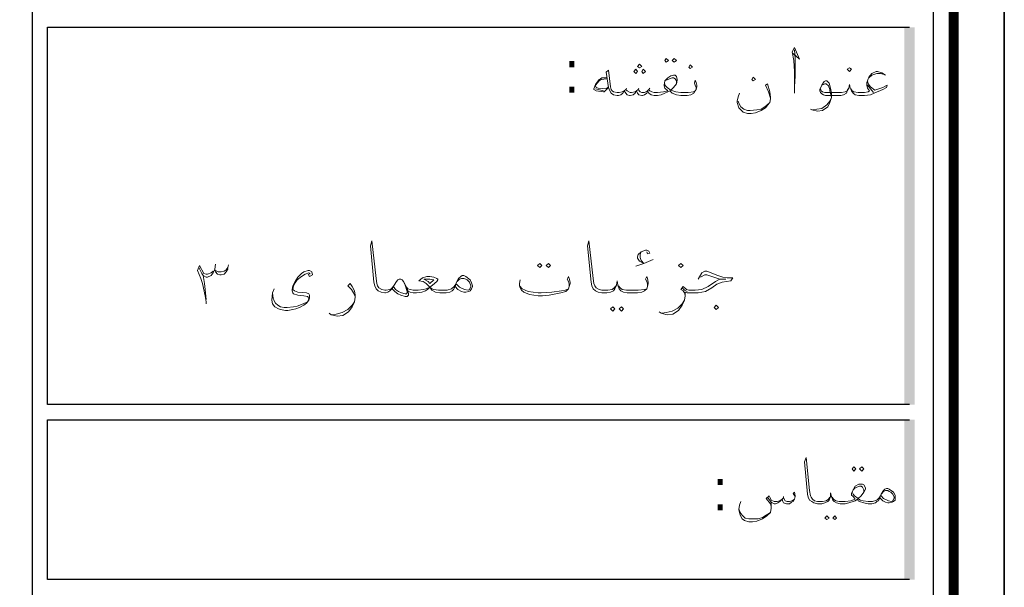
# Model space of a CAD drawing. Header units: metres. Extents: x -18 to 342, y 4 to 63.
# Tile 38 of 173: x 53.24 to 66.34, y 42.86 to 50.41. Entities that reach past the tile are written whole.
import ezdxf

# ---------------------------------------------------------------- set-up
doc = ezdxf.new("R2010")
doc.units = ezdxf.units.M
doc.header["$MEASUREMENT"] = 0
for name, color, linetype in [('PDF3_KADR', 7, 'Continuous'), ('PDF3_Text', 7, 'Continuous'), ('PDF3_textt', 7, 'Continuous')]:
    doc.layers.add(name, color=color, linetype=linetype)
doc.styles.add('PDF B Mitra', font='BMITRA.TTF')

msp = doc.modelspace()

# ---------------------------------------------------------------- linework, layer by layer
at = {"layer": 'PDF3_KADR', "lineweight": 25}
for points in [[(-17.747, 4.013), (66.343, 4.013), (66.343, 63.476), (-17.747, 63.476)], [(-17.747, 63.476), (66.343, 63.476), (66.343, 4.013), (-17.747, 4.013)], [(-16.929, 4.832), (65.399, 4.832), (65.399, 62.657), (-16.929, 62.657)]]:
    msp.add_lwpolyline(points, close=True, dxfattribs=at)
at = {"layer": 'PDF3_KADR', "lineweight": 0, "const_width": 0.135}
msp.add_lwpolyline([(-17.208, 62.937), (-17.208, 4.552), (65.669, 4.552), (65.669, 62.937)], close=True, dxfattribs=at)
at = {"layer": 'PDF3_KADR', "lineweight": 25}
for points in [[(53.408, 4.832), (53.408, 62.657)], [(65.081, 45.292), (53.61, 45.292), (53.61, 50.31), (65.081, 50.31)], [(65.081, 42.962), (53.61, 42.962), (53.61, 45.09), (65.081, 45.09)]]:
    msp.add_lwpolyline(points, dxfattribs=at)
at = {"layer": 'PDF3_KADR', "transparency": 33554559}
for points in [[(65.014, 45.292), (65.149, 45.292), (65.014, 50.31)], [(65.149, 45.292), (65.014, 50.31), (65.149, 50.31)], [(65.014, 42.962), (65.149, 42.962), (65.014, 45.09)], [(65.149, 42.962), (65.014, 45.09), (65.149, 45.09)]]:
    msp.add_solid(points, dxfattribs=at)
at = {"layer": 'PDF3_textt', "lineweight": 20}
for points in [[(63.531, 49.963), (63.617, 49.886), (63.55, 50.041), (63.521, 49.983), (63.54, 49.867), (63.55, 49.723), (63.55, 49.52), (63.55, 49.434)], [(63.55, 49.52), (63.559, 49.665), (63.559, 49.896), (63.55, 50.012)], [(62.24, 49.482), (62.24, 49.511), (62.23, 49.54), (62.221, 49.569), (62.23, 49.607), (62.24, 49.578), (62.25, 49.54), (62.25, 49.52), (62.24, 49.482), (62.23, 49.463), (62.211, 49.434), (62.173, 49.414), (62.124, 49.405), (62.057, 49.405), (62.038, 49.405), (61.98, 49.414), (61.922, 49.434), (61.903, 49.453), (61.893, 49.463), (61.864, 49.453), (61.826, 49.434), (61.778, 49.414), (61.729, 49.405), (61.71, 49.405), (61.681, 49.405), (61.643, 49.414), (61.614, 49.434), (61.595, 49.463), (61.585, 49.434), (61.556, 49.414), (61.527, 49.405), (61.518, 49.405), (61.479, 49.414), (61.46, 49.434), (61.45, 49.463), (61.431, 49.434), (61.402, 49.414), (61.363, 49.405), (61.354, 49.405), (61.325, 49.414), (61.306, 49.434), (61.286, 49.463), (61.267, 49.434), (61.238, 49.414), (61.209, 49.405), (61.2, 49.405), (61.19, 49.405), (61.142, 49.414), (61.113, 49.434), (61.094, 49.463), (61.075, 49.511), (61.046, 49.713), (61.075, 49.742), (61.103, 49.52), (61.113, 49.482), (61.123, 49.463), (61.142, 49.453), (61.19, 49.443), (61.2, 49.443), (61.219, 49.443), (61.258, 49.453), (61.286, 49.463), (61.306, 49.482), (61.325, 49.463), (61.363, 49.443), (61.383, 49.443), (61.431, 49.453), (61.45, 49.463), (61.469, 49.482), (61.498, 49.453), (61.518, 49.443), (61.556, 49.443), (61.595, 49.463), (61.614, 49.482), (61.624, 49.463), (61.652, 49.453), (61.681, 49.443), (61.71, 49.443), (61.729, 49.443), (61.807, 49.453), (61.864, 49.463), (61.826, 49.501), (61.816, 49.53), (61.816, 49.54), (61.826, 49.597), (61.864, 49.636), (61.903, 49.665), (61.941, 49.675), (61.961, 49.675), (61.98, 49.655), (61.99, 49.617), (61.99, 49.607), (61.98, 49.559), (61.941, 49.511), (61.903, 49.472), (61.932, 49.463), (61.97, 49.453), (62.038, 49.443), (62.057, 49.443), (62.134, 49.443), (62.211, 49.453), (62.23, 49.463)], [(64.763, 49.675), (64.715, 49.703), (64.657, 49.723), (64.638, 49.723), (64.58, 49.694), (64.542, 49.646), (64.513, 49.578), (64.513, 49.54), (64.523, 49.501), (64.551, 49.463), (64.532, 49.453), (64.484, 49.443), (64.455, 49.443), (64.397, 49.443), (64.34, 49.453), (64.32, 49.463), (64.301, 49.492)], [(64.542, 49.636), (64.58, 49.675), (64.648, 49.694), (64.696, 49.694), (64.744, 49.684)], [(61.055, 49.636), (60.988, 49.636), (60.969, 49.626), (60.949, 49.617), (60.901, 49.549), (60.882, 49.492), (60.882, 49.482), (60.911, 49.463), (61.007, 49.453), (61.017, 49.453), (61.075, 49.511)], [(61.055, 49.626), (60.978, 49.617), (60.949, 49.597), (60.901, 49.54), (60.901, 49.53), (60.911, 49.511), (60.94, 49.501), (61.046, 49.492), (61.075, 49.52)], [(61.98, 49.559), (61.98, 49.597), (61.961, 49.626), (61.941, 49.636), (61.922, 49.636), (61.864, 49.617), (61.826, 49.597)], [(61.826, 49.559), (61.826, 49.54), (61.855, 49.511), (61.903, 49.472)], [(63.232, 49.366), (63.203, 49.453), (63.165, 49.54), (63.193, 49.559), (63.222, 49.453), (63.232, 49.376), (63.232, 49.357), (63.222, 49.309), (63.213, 49.299), (63.165, 49.241), (63.107, 49.203), (63.03, 49.174), (62.972, 49.164), (62.924, 49.164), (62.866, 49.183), (62.837, 49.212), (62.808, 49.241), (62.789, 49.309), (62.789, 49.328), (62.799, 49.386), (62.818, 49.434)], [(64.523, 49.597), (64.532, 49.559), (64.561, 49.52), (64.619, 49.472), (64.725, 49.511), (64.783, 49.54), (64.773, 49.511), (64.725, 49.482), (64.609, 49.434), (64.561, 49.414), (64.484, 49.405), (64.455, 49.405), (64.407, 49.405), (64.359, 49.414), (64.33, 49.434), (64.311, 49.463), (64.291, 49.501), (64.282, 49.549), (64.272, 49.501), (64.253, 49.463), (64.243, 49.434), (64.205, 49.414), (64.166, 49.405), (64.108, 49.405), (63.964, 49.405), (63.935, 49.414), (63.916, 49.424), (63.896, 49.443), (63.887, 49.463), (63.887, 49.482), (63.916, 49.54), (63.945, 49.588), (63.964, 49.597), (63.983, 49.597), (64.012, 49.569), (64.031, 49.501), (64.041, 49.434), (64.041, 49.376), (64.022, 49.309), (63.993, 49.251), (63.925, 49.203), (63.858, 49.193), (63.781, 49.212), (63.762, 49.222)], [(63.916, 49.54), (63.935, 49.549), (63.954, 49.559), (63.974, 49.559), (64.002, 49.53), (64.022, 49.482), (64.022, 49.463), (64.041, 49.376), (64.022, 49.328), (63.983, 49.28), (63.916, 49.231), (63.848, 49.222), (63.791, 49.212)], [(64.6, 49.443), (64.561, 49.492), (64.523, 49.54)], [(61.007, 49.463), (60.901, 49.492)], [(61.315, 49.501), (61.306, 49.482)], [(61.479, 49.501), (61.469, 49.482)], [(61.624, 49.501), (61.614, 49.482)], [(64.262, 49.492), (64.253, 49.463), (64.224, 49.453), (64.176, 49.443), (64.108, 49.443), (63.954, 49.443), (63.925, 49.453), (63.906, 49.463), (63.896, 49.492)], [(62.799, 49.328), (62.808, 49.299), (62.837, 49.251), (62.876, 49.222), (62.924, 49.203), (62.962, 49.203), (63.049, 49.212), (63.107, 49.222), (63.155, 49.251), (63.213, 49.299)], [(59.033, 46.862), (59.013, 46.824), (58.994, 46.804), (58.965, 46.785), (58.917, 46.776), (58.879, 46.776), (58.83, 46.776), (58.773, 46.785), (58.725, 46.814), (58.696, 46.853), (58.667, 46.824), (58.638, 46.804), (58.59, 46.785), (58.522, 46.776), (58.493, 46.776), (58.474, 46.776), (58.436, 46.785), (58.407, 46.804), (58.387, 46.853), (58.349, 46.93), (58.33, 46.949), (58.31, 46.959), (58.291, 46.959), (58.272, 46.949), (58.253, 46.93), (58.224, 46.881), (58.195, 46.833), (58.176, 46.814), (58.166, 46.804), (58.137, 46.785), (58.108, 46.776), (58.099, 46.776), (58.05, 46.785), (58.012, 46.804), (57.983, 46.833), (57.964, 46.872), (57.954, 46.92), (57.906, 47.402), (57.925, 47.469), (57.983, 46.968), (57.993, 46.901), (58.002, 46.872), (58.021, 46.843), (58.06, 46.824), (58.099, 46.814), (58.108, 46.814), (58.118, 46.814), (58.166, 46.824), (58.185, 46.833), (58.195, 46.843), (58.224, 46.881)], [(61.595, 46.862), (61.595, 46.891), (61.585, 46.93), (61.566, 46.959), (61.585, 46.997), (61.595, 46.968), (61.604, 46.92), (61.604, 46.901), (61.595, 46.862), (61.585, 46.833), (61.556, 46.804), (61.518, 46.785), (61.46, 46.776), (61.383, 46.776), (61.325, 46.776), (61.277, 46.785), (61.238, 46.804), (61.219, 46.833), (61.2, 46.881), (61.19, 46.939), (61.181, 46.881), (61.161, 46.833), (61.142, 46.804), (61.103, 46.785), (61.055, 46.776), (60.998, 46.776), (60.988, 46.776), (60.94, 46.785), (60.901, 46.804), (60.872, 46.833), (60.853, 46.872), (60.843, 46.92), (60.795, 47.402), (60.815, 47.469), (60.872, 46.968), (60.882, 46.901), (60.892, 46.872), (60.911, 46.843), (60.949, 46.824), (60.988, 46.814), (60.998, 46.814), (61.065, 46.814), (61.123, 46.824), (61.152, 46.843), (61.171, 46.872)], [(61.585, 47.325), (61.595, 47.296), (61.624, 47.305), (61.614, 47.334), (61.585, 47.344), (61.566, 47.344), (61.508, 47.325), (61.469, 47.286), (61.46, 47.257), (61.46, 47.238), (61.489, 47.199), (61.546, 47.17), (61.441, 47.132), (61.546, 47.17), (61.672, 47.219)], [(61.546, 47.17), (61.508, 47.209), (61.498, 47.247), (61.498, 47.286), (61.508, 47.325)], [(55.72, 46.631), (55.72, 46.66), (55.71, 46.737), (55.671, 46.901), (55.652, 46.968), (55.604, 47.074), (55.633, 47.142), (55.691, 47.036), (55.72, 47.026), (55.739, 47.026), (55.787, 47.045), (55.816, 47.064)], [(55.623, 47.113), (55.662, 47.036), (55.681, 47.007), (55.72, 46.987), (55.739, 46.987), (55.787, 47.007), (55.816, 47.045), (55.835, 47.093)], [(56.009, 47.103), (56.009, 47.093), (55.989, 47.055), (55.96, 47.026), (55.922, 47.016), (55.903, 47.016), (55.874, 47.026), (55.845, 47.055), (55.835, 47.093), (55.845, 47.161)], [(55.845, 47.074), (55.883, 47.055), (55.922, 47.055), (55.96, 47.064), (55.989, 47.084), (56.009, 47.113), (56.018, 47.151)], [(57.107, 47.026), (57.087, 47.045), (57.039, 47.026), (56.991, 46.997), (56.933, 46.949), (56.904, 46.91), (56.885, 46.872), (56.875, 46.824), (56.895, 46.804), (56.943, 46.785), (57.058, 46.776), (57.087, 46.766), (57.097, 46.747), (57.097, 46.708), (57.087, 46.679), (57.058, 46.641), (57.02, 46.612), (56.962, 46.583), (56.914, 46.564), (56.875, 46.554), (56.808, 46.544), (56.779, 46.544), (56.712, 46.554), (56.683, 46.564), (56.635, 46.593), (56.606, 46.631), (56.596, 46.679), (56.606, 46.776), (56.625, 46.833)], [(57.078, 47.026), (57.097, 46.997), (57.135, 47.016), (57.126, 47.055), (57.097, 47.074), (57.078, 47.074), (57.02, 47.055), (56.991, 47.036), (56.943, 46.987), (56.904, 46.93), (56.875, 46.872), (56.866, 46.824), (56.866, 46.804), (56.875, 46.776), (56.885, 46.766), (56.943, 46.747), (57.02, 46.737), (57.068, 46.727), (57.078, 46.718), (57.087, 46.698), (57.078, 46.67), (57.068, 46.66), (57.01, 46.631), (56.933, 46.602), (56.885, 46.593), (56.798, 46.583), (56.76, 46.583), (56.712, 46.593), (56.673, 46.612), (56.644, 46.641), (56.625, 46.67), (56.615, 46.708), (56.606, 46.776)], [(62.269, 46.959), (62.317, 47.045), (62.356, 47.064), (62.384, 47.064), (62.529, 47.007), (62.596, 46.987), (62.654, 46.978), (62.731, 46.978), (62.702, 46.939), (62.644, 46.93), (62.587, 46.92), (62.519, 46.891), (62.452, 46.843), (62.365, 46.795), (62.269, 46.776), (62.153, 46.776), (62.124, 46.776), (62.095, 46.785), (62.095, 46.737), (62.086, 46.679), (62.057, 46.612), (62.009, 46.544), (61.932, 46.496), (61.855, 46.487), (61.778, 46.506), (61.749, 46.525)], [(55.681, 47.007), (55.7, 46.901), (55.71, 46.824), (55.72, 46.689)], [(58.349, 46.93), (58.368, 46.881), (58.397, 46.795), (58.397, 46.776), (58.387, 46.766), (58.368, 46.766), (58.32, 46.776), (58.282, 46.795), (58.243, 46.824), (58.214, 46.862)], [(58.387, 46.853), (58.407, 46.833), (58.436, 46.824), (58.474, 46.814), (58.493, 46.814), (58.542, 46.814), (58.609, 46.824), (58.647, 46.833), (58.696, 46.853), (58.734, 46.881), (58.792, 46.93), (58.802, 46.949), (58.802, 46.959), (58.792, 46.968), (58.753, 46.987), (58.696, 46.997), (58.657, 46.997), (58.599, 46.978), (58.551, 46.939), (58.609, 46.93), (58.647, 46.901), (58.696, 46.853), (58.725, 46.833), (58.753, 46.824), (58.811, 46.814), (58.879, 46.814), (58.927, 46.814), (58.985, 46.833), (59.023, 46.862), (59.042, 46.891)], [(59.062, 46.93), (59.091, 46.959), (59.119, 46.968), (59.148, 46.968), (59.177, 46.959), (59.196, 46.949), (59.225, 46.92), (59.245, 46.872), (59.245, 46.862), (59.225, 46.824), (59.206, 46.814), (59.158, 46.824), (59.091, 46.853), (59.052, 46.891)], [(60.554, 46.862), (60.554, 46.891), (60.545, 46.93), (60.526, 46.959), (60.545, 46.997), (60.554, 46.968), (60.564, 46.92), (60.564, 46.901), (60.554, 46.862), (60.545, 46.833), (60.506, 46.795), (60.439, 46.776), (60.285, 46.747), (60.198, 46.737), (60.14, 46.737), (60.025, 46.756), (59.948, 46.785), (59.919, 46.814), (59.9, 46.843), (59.89, 46.872), (59.89, 46.901), (59.9, 46.949)], [(62.095, 46.747), (62.086, 46.776), (62.067, 46.804), (62.038, 46.824), (62.067, 46.862), (62.115, 46.824), (62.144, 46.814), (62.153, 46.814), (62.23, 46.814), (62.317, 46.824), (62.404, 46.862), (62.5, 46.93), (62.558, 46.959), (62.635, 46.959), (62.558, 46.959), (62.384, 47.016), (62.356, 47.016), (62.298, 46.987)], [(57.704, 46.727), (57.684, 46.776), (57.655, 46.824), (57.607, 46.872), (57.636, 46.901), (57.665, 46.862), (57.694, 46.804), (57.704, 46.747), (57.704, 46.718), (57.694, 46.66), (57.665, 46.593), (57.617, 46.525), (57.54, 46.477), (57.463, 46.467), (57.386, 46.487), (57.357, 46.506)], [(58.407, 46.804), (58.416, 46.766), (58.416, 46.747), (58.397, 46.727), (58.368, 46.727), (58.31, 46.747), (58.272, 46.766), (58.233, 46.795), (58.195, 46.833)], [(59.89, 46.872), (59.928, 46.833), (60.005, 46.795), (60.14, 46.776), (60.179, 46.776), (60.323, 46.785), (60.449, 46.804), (60.497, 46.814), (60.545, 46.833)], [(61.209, 46.872), (61.229, 46.843), (61.258, 46.824), (61.315, 46.814), (61.383, 46.814), (61.469, 46.814), (61.556, 46.824), (61.585, 46.833)], [(62.124, 46.795), (62.086, 46.814), (62.057, 46.843)], [(57.395, 46.487), (57.453, 46.496), (57.53, 46.515), (57.607, 46.554), (57.665, 46.612), (57.694, 46.66)], [(61.787, 46.506), (61.845, 46.515), (61.922, 46.535), (61.999, 46.573), (62.057, 46.631), (62.086, 46.679)], [(64.686, 44.05), (64.667, 44.011), (64.648, 44.002), (64.628, 43.982), (64.58, 43.973), (64.551, 43.973), (64.532, 43.973), (64.474, 43.982), (64.417, 44.002), (64.397, 44.011), (64.388, 44.031), (64.359, 44.011), (64.33, 44.002), (64.272, 43.982), (64.224, 43.973), (64.205, 43.973), (64.157, 43.973), (64.108, 43.982), (64.079, 44.002), (64.06, 44.021), (64.041, 44.069), (64.031, 44.117), (64.031, 44.069), (64.012, 44.021), (63.993, 44.002), (63.954, 43.982), (63.916, 43.973), (63.868, 43.973), (63.858, 43.973), (63.81, 43.982), (63.781, 44.002), (63.752, 44.021), (63.733, 44.06), (63.723, 44.098), (63.685, 44.531), (63.704, 44.589), (63.752, 44.146), (63.762, 44.079), (63.771, 44.06), (63.791, 44.031), (63.819, 44.011), (63.858, 44.002), (63.868, 44.002), (63.925, 44.002), (63.974, 44.011), (64.002, 44.031), (64.022, 44.06)], [(64.051, 44.06), (64.07, 44.031), (64.099, 44.011), (64.147, 44.002), (64.205, 44.002), (64.224, 44.002), (64.301, 44.011), (64.359, 44.031), (64.33, 44.069), (64.311, 44.088), (64.311, 44.108), (64.33, 44.156), (64.359, 44.204), (64.407, 44.233), (64.436, 44.233), (64.455, 44.233), (64.474, 44.223), (64.494, 44.185), (64.494, 44.165), (64.474, 44.127), (64.436, 44.079), (64.397, 44.04), (64.426, 44.021), (64.465, 44.011), (64.532, 44.002), (64.551, 44.002), (64.59, 44.002), (64.648, 44.021), (64.677, 44.05), (64.696, 44.079)], [(64.474, 44.127), (64.474, 44.156), (64.455, 44.194), (64.436, 44.204), (64.417, 44.204), (64.359, 44.185), (64.33, 44.156)], [(63.242, 43.934), (63.232, 43.973), (63.174, 44.04), (63.213, 44.079), (63.232, 44.04), (63.242, 44.021), (63.28, 44.002), (63.319, 44.002), (63.357, 44.011), (63.386, 44.031), (63.405, 44.05), (63.425, 44.011), (63.453, 44.002), (63.482, 44.002), (63.521, 44.011), (63.55, 44.031)], [(63.559, 44.069), (63.531, 44.108), (63.55, 44.127), (63.559, 44.079), (63.559, 44.069), (63.55, 44.031), (63.531, 44.002), (63.511, 43.992), (63.482, 43.973), (63.444, 43.973), (63.405, 43.982), (63.396, 44.002), (63.386, 44.031), (63.357, 44.002), (63.328, 43.982), (63.299, 43.973), (63.28, 43.973), (63.242, 43.992), (63.193, 44.06)], [(63.405, 44.069), (63.405, 44.05)], [(64.32, 44.127), (64.33, 44.098), (64.349, 44.079), (64.397, 44.04)], [(64.715, 44.108), (64.734, 44.137), (64.763, 44.146), (64.792, 44.146), (64.811, 44.137), (64.831, 44.127), (64.86, 44.098), (64.879, 44.06), (64.879, 44.05), (64.86, 44.011), (64.84, 44.002), (64.802, 44.011), (64.734, 44.04), (64.706, 44.079)], [(63.242, 43.992), (63.242, 43.934), (63.242, 43.915), (63.232, 43.857), (63.184, 43.809), (63.126, 43.771), (63.049, 43.742), (62.991, 43.732), (62.943, 43.732), (62.885, 43.751), (62.856, 43.771), (62.827, 43.819), (62.808, 43.896), (62.818, 43.954), (62.837, 44.002)], [(62.808, 43.905), (62.827, 43.857), (62.856, 43.819), (62.895, 43.78), (62.943, 43.771), (62.982, 43.771), (63.068, 43.771), (63.126, 43.79), (63.174, 43.819), (63.232, 43.857)]]:
    msp.add_lwpolyline(points, dxfattribs=at)
for points in [[(61.489, 49.771), (61.518, 49.79), (61.489, 49.819), (61.46, 49.79)], [(61.845, 49.896), (61.874, 49.867), (61.845, 49.848), (61.826, 49.867)], [(61.951, 49.896), (61.98, 49.867), (61.951, 49.848), (61.922, 49.867)], [(62.163, 49.761), (62.192, 49.78), (62.163, 49.809), (62.144, 49.78)], [(61.441, 49.694), (61.46, 49.723), (61.441, 49.752), (61.412, 49.723)], [(61.537, 49.694), (61.566, 49.723), (61.537, 49.752), (61.518, 49.723)], [(64.282, 49.723), (64.311, 49.752), (64.282, 49.771), (64.253, 49.752)], [(63.001, 49.646), (63.03, 49.617), (63.001, 49.597), (62.982, 49.617)], [(60.16, 47.17), (60.188, 47.142), (60.16, 47.113), (60.131, 47.142)], [(60.275, 47.17), (60.304, 47.142), (60.275, 47.113), (60.246, 47.142)], [(62.038, 47.113), (62.067, 47.142), (62.038, 47.17), (62.009, 47.142)], [(58.696, 46.901), (58.676, 46.93), (58.619, 46.959), (58.696, 46.959), (58.753, 46.949)], [(59.033, 46.862), (59.052, 46.92), (59.081, 46.968), (59.11, 46.997), (59.129, 47.007), (59.148, 47.007), (59.177, 46.997), (59.235, 46.949), (59.254, 46.91), (59.264, 46.872), (59.264, 46.862), (59.254, 46.833), (59.235, 46.804), (59.216, 46.795), (59.177, 46.785), (59.148, 46.785), (59.119, 46.795), (59.071, 46.824)], [(61.132, 46.593), (61.161, 46.564), (61.132, 46.535), (61.103, 46.564)], [(61.248, 46.593), (61.277, 46.564), (61.248, 46.535), (61.219, 46.564)], [(62.51, 46.554), (62.538, 46.583), (62.51, 46.612), (62.481, 46.583)], [(64.34, 44.464), (64.368, 44.435), (64.34, 44.406), (64.32, 44.435)], [(64.445, 44.464), (64.474, 44.435), (64.445, 44.406), (64.417, 44.435)], [(64.686, 44.05), (64.706, 44.098), (64.734, 44.146), (64.754, 44.165), (64.773, 44.175), (64.792, 44.175), (64.811, 44.165), (64.869, 44.127), (64.889, 44.088), (64.889, 44.06), (64.889, 44.05), (64.889, 44.021), (64.869, 44.002), (64.85, 43.992), (64.811, 43.982), (64.792, 43.982), (64.763, 43.992), (64.725, 44.011)], [(63.983, 43.809), (64.012, 43.78), (63.983, 43.761), (63.954, 43.78)], [(64.089, 43.809), (64.108, 43.78), (64.089, 43.761), (64.06, 43.78)]]:
    msp.add_lwpolyline(points, close=True, dxfattribs=at)

# ---------------------------------------------------------------- texts
at = {"layer": 'PDF3_Text', "char_height": 0.544, "attachment_point": 7, "style": 'PDF B Mitra'}
for insert in [(60.487, 49.442), (62.461, 43.885)]:
    msp.add_mtext(':', dxfattribs=dict(at, insert=insert))

doc.saveas('drawing.dxf')
